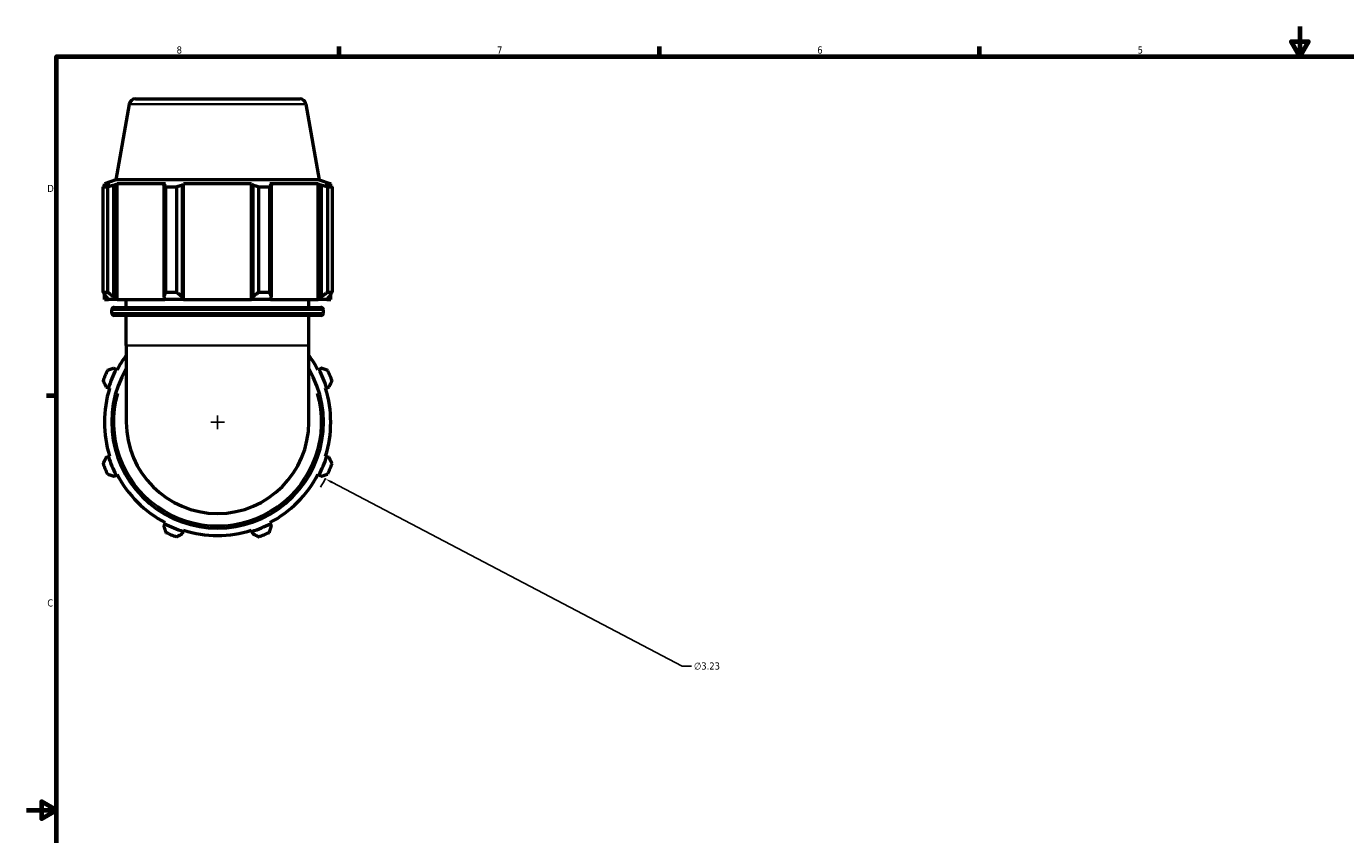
# Model space of a CAD drawing. Header units: inches. Extents: x 0.1 to 51.1, y -19.9 to 46.3.
# Tile 2 of 6: x 0.1 to 17.6, y 10.7 to 21.4. Entities that reach past the tile are written whole.
import ezdxf

# ---------------------------------------------------------------- set-up
doc = ezdxf.new("R2010")
doc.units = ezdxf.units.IN
doc.header["$MEASUREMENT"] = 0
for name, color, linetype, lineweight in [('Border (ANSI)', 7, 'Continuous', 70), ('Dimension (ANSI)', 7, 'Continuous', 25), ('Visible (ANSI)', 7, 'Continuous', 50), ('Visible Narrow (ANSI)', 7, 'Continuous', 35)]:
    doc.layers.add(name, color=color, linetype=linetype, lineweight=lineweight)
doc.styles.add('Note Text (ANSI)', font='tahoma.ttf')
doc.dimstyles.new('Default (ANSI)', dxfattribs={"dimtxt": 0.094488, "dimasz": 0.098425, "dimexe": 0.125, "dimexo": 0.0625, "dimgap": 0.031496, "dimtad": 0, "dimtih": 1, "dimtoh": 1, "dimrnd": 1e-08, "dimzin": 4, "dimdsep": 46, "dimtxsty": 'Note Text (ANSI)', "dimcen": 0.09, "dimdle": 0.393701, "dimclrd": 256, "dimclre": 256, "dimclrt": 5, "dimadec": 0, "dimazin": 1, "dimtfac": 1, "dimtofl": 0, "dimtmove": 0, "dimatfit": 3, "dimfxl": 1, "dimtolj": 1, "dimtzin": 4, "dimlwd": -1, "dimlwe": -1, "dimarcsym": 0})

# ---------------------------------------------------------------- blocks, each defined once
blk = doc.blocks.new('Borders Default Border')
at = {"layer": 'Border (ANSI)'}
for p, q in [((4.25, 21), (4.25, 21.134)), ((8.5, 21), (8.5, 21.134)), ((12.75, 21), (12.75, 21.134)), ((0.5, 16.5), (0.366, 16.5))]:
    blk.add_line(p, q, dxfattribs=at)
at = {"layer": 'Border (ANSI)', "flags": 128}
for points in [[(17, 21.4), (17, 21), (16.885, 21.2), (17.115, 21.2), (17, 21)], [(0.5, 1), (0.5, 21), (33.5, 21), (33.5, 1), (0.5, 1)], [(0.1, 11), (0.5, 11), (0.3, 11.115), (0.3, 10.885), (0.5, 11)]]:
    blk.add_lwpolyline(points, dxfattribs=at)
at = {"layer": 'Border (ANSI)', "color": 5, "true_color": 0x0000ff, "char_height": 0.0945, "attachment_point": 7, "style": 'Note Text (ANSI)'}
for s, insert in [('8', (2.094, 21.038)), ('7', (6.346, 21.04)), ('6', (10.595, 21.038)), ('5', (14.847, 21.038)), ('D', (0.378, 19.203)), ('C', (0.378, 13.701))]:
    blk.add_mtext(s, dxfattribs=dict(at, insert=insert))
blk = doc.blocks.new('*D10')
at = {"layer": 'Defpoints', "color": 0, "transparency": 16777216}
for p in [(1.208, 16.899), (4.067, 15.397)]:
    blk.add_point(p, dxfattribs=at)
at = {"layer": 'Dimension (ANSI)', "transparency": 16777216}
for p, q in [((2.547, 16.148), (2.727, 16.148)), ((2.637, 16.058), (2.637, 16.238)), ((8.801, 12.91), (4.154, 15.351)), ((8.927, 12.91), (8.801, 12.91))]:
    blk.add_line(p, q, dxfattribs=at)
blk.add_arc((2.637, 16.148), 1.615, 327.8491, 332.5747, dxfattribs=at)
blk.add_solid([(4.162, 15.366), (4.147, 15.337), (4.067, 15.397)], dxfattribs=at)
at = {"layer": 'Dimension (ANSI)', "color": 5, "transparency": 16777216, "insert": (8.959, 12.961), "char_height": 0.0945, "attachment_point": 1, "style": 'Note Text (ANSI)'}
blk.add_mtext('\\A1;∅3.23', dxfattribs=at)

msp = doc.modelspace()

# ---------------------------------------------------------------- linework, layer by layer
at = {"layer": 'Visible (ANSI)'}
for p, q in [((1.465, 20.369), (1.288, 19.365)), ((1.547, 20.438), (3.728, 20.438)), ((3.81, 20.369), (3.987, 19.365)), ((1.118, 17.875), (1.118, 19.269)), ((1.176, 19.269), (1.118, 19.269)), ((1.288, 19.365), (1.135, 19.31)), ((1.205, 19.31), (1.135, 19.31)), ((1.135, 19.279), (1.135, 19.31)), ((1.205, 19.31), (1.159, 19.292)), ((1.176, 19.269), (1.176, 17.875)), ((1.262, 19.292), (1.305, 19.31)), ((1.262, 17.81), (1.262, 19.292)), ((3.987, 19.365), (1.288, 19.365)), ((1.944, 19.31), (1.305, 19.31)), ((1.305, 17.778), (1.305, 19.31)), ((1.944, 19.31), (1.922, 19.292)), ((1.922, 19.292), (1.922, 17.81)), ((1.95, 17.875), (1.95, 19.269)), ((2.091, 19.269), (1.95, 19.269)), ((2.091, 19.269), (2.091, 17.875)), ((2.171, 19.292), (2.186, 19.31)), ((2.171, 17.81), (2.171, 19.292)), ((3.089, 19.31), (2.186, 19.31)), ((2.186, 17.778), (2.186, 19.31)), ((3.089, 19.31), (3.104, 19.292)), ((3.089, 17.778), (3.089, 19.31)), ((3.104, 19.292), (3.104, 17.81)), ((3.184, 17.875), (3.184, 19.269)), ((3.325, 19.269), (3.184, 19.269)), ((3.325, 19.269), (3.325, 17.875)), ((3.353, 19.292), (3.331, 19.31)), ((3.97, 19.31), (3.331, 19.31)), ((3.353, 17.81), (3.353, 19.292)), ((3.97, 19.31), (4.013, 19.292)), ((3.97, 17.778), (3.97, 19.31)), ((3.987, 19.365), (4.139, 19.31)), ((4.013, 19.292), (4.013, 17.81)), ((4.116, 19.292), (4.07, 19.31)), ((4.139, 19.31), (4.07, 19.31)), ((4.099, 17.875), (4.099, 19.269)), ((4.157, 19.269), (4.099, 19.269)), ((4.139, 19.279), (4.139, 19.31)), ((4.157, 19.269), (4.157, 17.875)), ((1.118, 17.875), (1.176, 17.875)), ((1.95, 17.875), (2.091, 17.875)), ((3.184, 17.875), (3.325, 17.875)), ((4.099, 17.875), (4.157, 17.875)), ((1.135, 17.778), (1.135, 17.847)), ((1.135, 17.778), (1.19, 17.778)), ((1.159, 17.81), (1.19, 17.778)), ((1.291, 17.778), (1.19, 17.778)), ((1.291, 17.778), (1.262, 17.81)), ((1.305, 17.778), (1.291, 17.778)), ((1.305, 17.778), (1.936, 17.778)), ((1.426, 17.671), (1.426, 17.778)), ((1.922, 17.81), (1.936, 17.778)), ((2.181, 17.778), (1.936, 17.778)), ((2.181, 17.778), (2.171, 17.81)), ((2.186, 17.778), (2.181, 17.778)), ((2.186, 17.778), (3.089, 17.778)), ((3.094, 17.778), (3.089, 17.778)), ((3.104, 17.81), (3.094, 17.778)), ((3.338, 17.778), (3.094, 17.778)), ((3.338, 17.778), (3.353, 17.81)), ((3.338, 17.778), (3.97, 17.778)), ((3.849, 17.671), (3.849, 17.778)), ((3.984, 17.778), (3.97, 17.778)), ((4.013, 17.81), (3.984, 17.778)), ((4.085, 17.778), (3.984, 17.778)), ((4.085, 17.778), (4.116, 17.81)), ((4.085, 17.778), (4.139, 17.778)), ((4.139, 17.778), (4.139, 17.847)), ((1.232, 17.597), (1.232, 17.638)), ((1.266, 17.671), (4.009, 17.671)), ((4.009, 17.564), (1.266, 17.564)), ((1.426, 17.168), (1.426, 17.564)), ((3.849, 17.168), (3.849, 17.564)), ((4.042, 17.597), (4.042, 17.638)), ((1.426, 17.168), (1.426, 16.148)), ((3.849, 16.148), (3.849, 17.168)), ((1.291, 16.849), (1.262, 16.864)), ((1.305, 16.842), (1.291, 16.849)), ((3.984, 16.849), (3.97, 16.842)), ((4.013, 16.864), (3.984, 16.849)), ((1.159, 16.614), (1.19, 16.604)), ((1.19, 16.604), (1.205, 16.6)), ((4.07, 16.6), (4.085, 16.604)), ((4.085, 16.604), (4.116, 16.614)), ((1.19, 15.691), (1.159, 15.682)), ((1.205, 15.696), (1.19, 15.691)), ((4.085, 15.691), (4.07, 15.696)), ((4.116, 15.682), (4.085, 15.691)), ((1.262, 15.432), (1.291, 15.447)), ((1.291, 15.447), (1.305, 15.454)), ((3.97, 15.454), (3.984, 15.447)), ((3.984, 15.447), (4.013, 15.432)), ((1.936, 14.801), (1.922, 14.773)), ((1.944, 14.816), (1.936, 14.801)), ((2.181, 14.7), (2.186, 14.716)), ((3.089, 14.716), (3.094, 14.7)), ((3.338, 14.801), (3.331, 14.816)), ((3.353, 14.773), (3.338, 14.801)), ((2.171, 14.669), (2.181, 14.7)), ((3.094, 14.7), (3.104, 14.669))]:
    msp.add_line(p, q, dxfattribs=at)
for centre, radius, start, end in [((1.547, 20.355), 0.0829, 90, 170), ((3.728, 20.355), 0.0829, 10, 90), ((1.266, 17.638), 0.0331, 90, 180), ((1.266, 17.597), 0.0331, 180, 270), ((4.009, 17.638), 0.0331, 0, 90), ((4.009, 17.597), 0.0331, 270, 0), ((2.637, 16.148), 1.502, 143.7507, 152.5), ((2.637, 16.148), 1.502, 27.5, 36.2493), ((2.637, 16.148), 1.615, 154.792, 160.208), ((2.637, 16.148), 1.518, 152.5, 162.5), ((2.637, 16.148), 1.405, 149.5497, 30.4503), ((2.637, 16.148), 1.518, 17.5, 27.5), ((2.637, 16.148), 1.615, 19.792, 25.208), ((2.637, 16.148), 1.502, 162.5, 197.5), ((2.637, 16.148), 1.502, 342.5, 17.5), ((2.637, 16.148), 1.211, 180, 0), ((2.637, 16.148), 1.615, 199.792, 205.208), ((2.637, 16.148), 1.518, 197.5, 207.5), ((2.637, 16.148), 1.518, 332.5, 342.5), ((2.637, 16.148), 1.615, 334.792, 340.208), ((2.637, 16.148), 1.502, 207.5, 242.5), ((2.637, 16.148), 1.502, 297.5, 332.5), ((2.637, 16.148), 1.518, 242.5, 252.5), ((2.637, 16.148), 1.502, 252.5, 287.5), ((2.637, 16.148), 1.518, 287.5, 297.5), ((2.637, 16.148), 1.615, 244.792, 250.208), ((2.637, 16.148), 1.615, 289.792, 295.208)]:
    msp.add_arc(centre, radius, start, end, dxfattribs=at)
for points, weights in [([(1.118, 19.269), (1.139, 19.281), (1.159, 19.292)], [1, 1.00196220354, 1.00310872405]), ([(1.262, 19.292), (1.22, 19.281), (1.176, 19.269)], [1.00310872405, 1.00196220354, 1]), ([(1.95, 19.269), (1.935, 19.281), (1.922, 19.292)], [1, 1.00196220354, 1.00310872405]), ([(2.171, 19.292), (2.132, 19.281), (2.091, 19.269)], [1.00310872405, 1.00196220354, 1]), ([(3.184, 19.269), (3.143, 19.281), (3.104, 19.292)], [1, 1.00196220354, 1.00310872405]), ([(3.353, 19.292), (3.34, 19.281), (3.325, 19.269)], [1.00310872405, 1.00196220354, 1]), ([(4.099, 19.269), (4.055, 19.281), (4.013, 19.292)], [1, 1.00196220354, 1.00310872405]), ([(4.116, 19.292), (4.136, 19.281), (4.157, 19.269)], [1.00310872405, 1.00196220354, 1]), ([(1.118, 17.875), (1.139, 17.841), (1.159, 17.81)], [1.01616749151, 1.011488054, 1.00600826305]), ([(1.262, 17.81), (1.22, 17.841), (1.176, 17.875)], [1.00600826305, 1.011488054, 1.01616749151]), ([(1.95, 17.875), (1.935, 17.841), (1.922, 17.81)], [1.01616749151, 1.011488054, 1.00600826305]), ([(2.171, 17.81), (2.132, 17.841), (2.091, 17.875)], [1.00600826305, 1.011488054, 1.01616749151]), ([(3.184, 17.875), (3.143, 17.841), (3.104, 17.81)], [1.01616749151, 1.011488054, 1.00600826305]), ([(3.353, 17.81), (3.34, 17.841), (3.325, 17.875)], [1.00600826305, 1.011488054, 1.01616749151]), ([(4.099, 17.875), (4.055, 17.841), (4.013, 17.81)], [1.01616749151, 1.011488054, 1.00600826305]), ([(4.116, 17.81), (4.136, 17.841), (4.157, 17.875)], [1.00600826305, 1.011488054, 1.01616749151]), ([(1.262, 16.864), (1.22, 16.85), (1.176, 16.836)], [1.00600826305, 1.011488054, 1.01616749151]), ([(4.099, 16.836), (4.055, 16.85), (4.013, 16.864)], [1.01616749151, 1.011488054, 1.00600826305]), ([(1.118, 16.695), (1.139, 16.654), (1.159, 16.614)], [1.01616749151, 1.011488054, 1.00600826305]), ([(4.116, 16.614), (4.136, 16.654), (4.157, 16.695)], [1.00600826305, 1.011488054, 1.01616749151]), ([(1.159, 15.682), (1.139, 15.642), (1.118, 15.601)], [1.00600826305, 1.011488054, 1.01616749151]), ([(4.157, 15.601), (4.136, 15.642), (4.116, 15.682)], [1.01616749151, 1.011488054, 1.00600826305]), ([(1.176, 15.46), (1.22, 15.446), (1.262, 15.432)], [1.01616749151, 1.011488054, 1.00600826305]), ([(4.013, 15.432), (4.055, 15.446), (4.099, 15.46)], [1.00600826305, 1.011488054, 1.01616749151]), ([(1.922, 14.773), (1.935, 14.731), (1.95, 14.687)], [1.00600826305, 1.011488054, 1.01616749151]), ([(3.325, 14.687), (3.34, 14.731), (3.353, 14.773)], [1.01616749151, 1.011488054, 1.00600826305]), ([(2.091, 14.628), (2.132, 14.649), (2.171, 14.669)], [1.01616749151, 1.011488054, 1.00600826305]), ([(3.104, 14.669), (3.143, 14.649), (3.184, 14.628)], [1.00600826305, 1.011488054, 1.01616749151])]:
    msp.add_rational_spline(points, weights, degree=2, dxfattribs=at)
at = {"layer": 'Visible Narrow (ANSI)'}
for p, q in [((3.795, 20.369), (1.48, 20.369)), ((4.025, 17.638), (1.25, 17.638)), ((1.25, 17.597), (4.025, 17.597)), ((3.834, 17.168), (1.441, 17.168))]:
    msp.add_line(p, q, dxfattribs=at)
msp.add_arc((2.637, 16.148), 1.372, 163.7947, 16.2053, dxfattribs=at)

# ---------------------------------------------------------------- block references
msp.add_blockref('Borders Default Border', (0, 0))

# ---------------------------------------------------------------- dimensions: what is measured, and where the dimension line sits
at = {"layer": 'Dimension (ANSI)'}
dim = msp.add_diameter_dim_2p(p1=(1.208, 16.899), p2=(4.067, 15.397), dimstyle='Default (ANSI)', override={"dimgap": 0.031496, "dimdec": 2, "dimlfac": 1, "dimtol": 0, "dimlim": 0, "dimtp": 0, "dimtm": 0, "dimtdec": 2}, dxfattribs=at)
dim.commit()
dim.dimension.update_dxf_attribs({"geometry": '*D10', "text_midpoint": (9.13, 12.91), "dimtype": 163})

doc.saveas('drawing.dxf')
